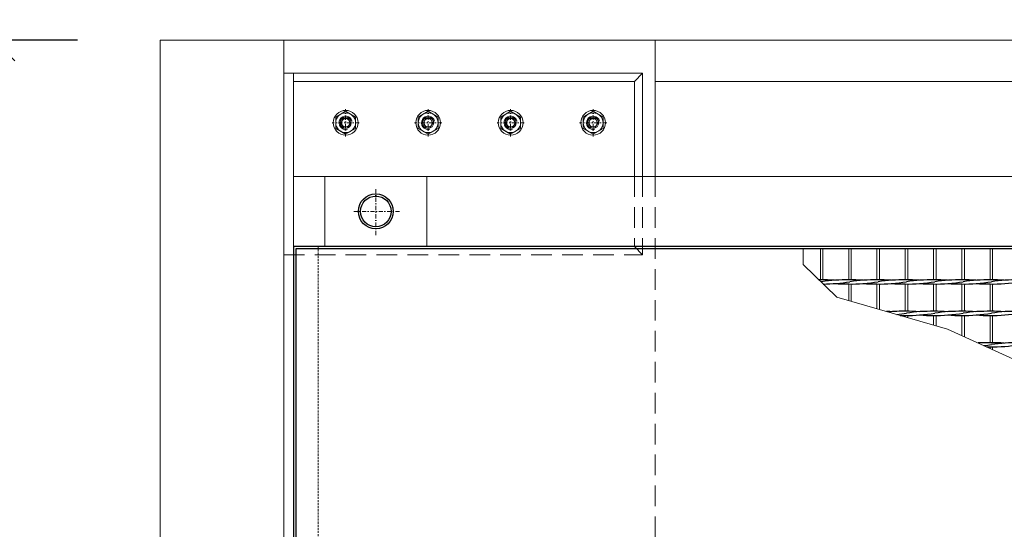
# Model space of a CAD drawing. Header units: millimetres. Extents: x -6178 to 18141, y -8419 to 8560.
# Tile 9 of 256: x -5316 to -4123, y -1848 to -1230. Entities that reach past the tile are written whole.
import ezdxf

# ---------------------------------------------------------------- set-up
doc = ezdxf.new("R2010")
doc.units = ezdxf.units.MM
doc.linetypes.add('DASHDOT', pattern=[1, 0.5, -0.25, 0, -0.25])
doc.linetypes.add('HIDDEN', pattern=[0.375, 0.25, -0.125])
for name, color, linetype, lineweight in [('Bemaßung', 7, 'Continuous', 9), ('Betonfundamente', 7, 'Continuous', 18), ('Geländer', 7, 'Continuous', 25), ('Mutter M16', 7, 'Continuous', 9), ('Pflaster-Gehweg', 7, 'Continuous', 15), ('Stufen&Podest', 7, 'Continuous', 9), ('Tragegurt', 7, 'Continuous', 20)]:
    doc.layers.add(name, color=color, linetype=linetype, lineweight=lineweight)
doc.layers.add('POL_Bema', color=7, linetype='Continuous')
doc.dimstyles.new('DIN', dxfattribs={"dimtxt": 2.5, "dimasz": 2.5, "dimexe": 1.25, "dimexo": 0.625, "dimtad": 1, "dimtih": 1, "dimdec": 4, "dimdsep": 46, "dimlunit": 6, "dimtxsty": 'Standard', "dimcen": 2.5, "dimadec": 0, "dimazin": 0, "dimtfac": 1, "dimtdec": 4, "dimtmove": 0, "dimatfit": 3, "dimfxl": 0, "dimtvp": 1, "dimtolj": 1, "dimtzin": 0, "dimarcsym": 0})

# ---------------------------------------------------------------- blocks, each defined once
blk = doc.blocks.new('_Oblique')
at = {"layer": 'POL_Bema', "color": 0, "lineweight": -2}
blk.add_line((-0.5, -0.5), (0.5, 0.5), dxfattribs=at)
blk = doc.blocks.new('*D34')
at = {"layer": 'Bemaßung', "color": 0, "lineweight": -2}
for p, q in [((-5246.2, -1255.4), (-5397.4, -1255.4)), ((-5347.4, -2755.4), (-5347.4, -1255.4)), ((-5246.2, -2755.4), (-5397.4, -2755.4))]:
    blk.add_line(p, q, dxfattribs=at)
at = {"layer": 'DEFPOINTS', "color": 0}
for p in [(-5347.4, -1255.4), (-5146.2, -1255.4), (-5146.2, -2755.4)]:
    blk.add_point(p, dxfattribs=at)
at = {"layer": 'Bemaßung', "color": 0, "lineweight": -2, "xscale": 50, "yscale": 50, "zscale": 50}
for p, rotation in [((-5347.4, -1255.4), 90), ((-5347.4, -2755.4), 270)]:
    blk.add_blockref('_Oblique', p, dxfattribs=dict(at, rotation=rotation))
at = {"layer": 'Bemaßung', "color": 0, "insert": (-5447.4, -2005.4), "char_height": 100, "attachment_point": 5, "rotation": 90}
blk.add_mtext('\\A1;1.50', dxfattribs=at)

msp = doc.modelspace()

# ---------------------------------------------------------------- linework, layer by layer
at = {"layer": 'Betonfundamente'}
for p, q in [((-4546.19553, -1255.40053), (-5146.19553, -1255.40053)), ((-5146.19553, -2755.40053), (-5146.19553, -1255.40053)), ((-4996.19553, -2755.40053), (-4996.19553, -1255.40053)), ((-4546.19553, -1420.40053), (-4546.19553, -1255.40053))]:
    msp.add_line(p, q, dxfattribs=at)
at = {"layer": 'Betonfundamente', "linetype": 'HIDDEN', "lineweight": 18, "ltscale": 100}
msp.add_line((-4546.19553, -1420.40053), (-4546.19553, -2590.40053), dxfattribs=at)
at = {"layer": 'Geländer', "lineweight": 9}
for p, q in [((-4946.61948, -1420.40053), (-4946.61948, -1505.40053)), ((-4822.61948, -1420.40053), (-4822.61948, -1505.40053))]:
    msp.add_line(p, q, dxfattribs=at)
at = {"layer": 'Geländer', "linetype": 'DASHDOT', "lineweight": 9, "ltscale": 10}
for p, q in [((-4884.61948, -1491.55799), (-4884.61948, -1434.24307)), ((-4855.96202, -1462.90053), (-4913.27694, -1462.90053))]:
    msp.add_line(p, q, dxfattribs=at)
at = {"layer": 'Geländer'}
for radius in [21.2, 18.6]:
    msp.add_circle((-4884.61948, -1462.90053), radius, dxfattribs=at)
at = {"layer": 'Mutter M16', "linetype": 'Continuous'}
for p, q in [((-4933.19553, -1348.47233), (-4921.19553, -1341.54413)), ((-4933.19553, -1362.32874), (-4933.19553, -1348.47233)), ((-4921.19553, -1341.54413), (-4909.19553, -1348.47233)), ((-4909.19553, -1348.47233), (-4909.19553, -1362.32874)), ((-4833.19553, -1348.47233), (-4821.19553, -1341.54413)), ((-4833.19553, -1362.32874), (-4833.19553, -1348.47233)), ((-4821.19553, -1341.54413), (-4809.19553, -1348.47233)), ((-4809.19553, -1348.47233), (-4809.19553, -1362.32874)), ((-4733.19553, -1348.47233), (-4721.19553, -1341.54413)), ((-4733.19553, -1362.32874), (-4733.19553, -1348.47233)), ((-4721.19553, -1341.54413), (-4709.19553, -1348.47233)), ((-4709.19553, -1348.47233), (-4709.19553, -1362.32874)), ((-4633.19553, -1348.47233), (-4621.19553, -1341.54413)), ((-4633.19553, -1362.32874), (-4633.19553, -1348.47233)), ((-4621.19553, -1341.54413), (-4609.19553, -1348.47233)), ((-4609.19553, -1348.47233), (-4609.19553, -1362.32874)), ((-4924.09553, -1350.37759), (-4926.99553, -1355.40053)), ((-4926.99553, -1355.40053), (-4924.09553, -1360.42348)), ((-4918.29553, -1350.37759), (-4924.09553, -1350.37759)), ((-4924.09553, -1360.42348), (-4918.29553, -1360.42348)), ((-4915.39553, -1355.40053), (-4918.29553, -1350.37759)), ((-4918.29553, -1360.42348), (-4915.39553, -1355.40053)), ((-4824.09553, -1350.37759), (-4826.99553, -1355.40053)), ((-4826.99553, -1355.40053), (-4824.09553, -1360.42348)), ((-4818.29553, -1350.37759), (-4824.09553, -1350.37759)), ((-4824.09553, -1360.42348), (-4818.29553, -1360.42348)), ((-4815.39553, -1355.40053), (-4818.29553, -1350.37759)), ((-4818.29553, -1360.42348), (-4815.39553, -1355.40053)), ((-4724.09553, -1350.37759), (-4726.99553, -1355.40053)), ((-4726.99553, -1355.40053), (-4724.09553, -1360.42348)), ((-4718.29553, -1350.37759), (-4724.09553, -1350.37759)), ((-4724.09553, -1360.42348), (-4718.29553, -1360.42348)), ((-4715.39553, -1355.40053), (-4718.29553, -1350.37759)), ((-4718.29553, -1360.42348), (-4715.39553, -1355.40053)), ((-4624.09553, -1350.37759), (-4626.99553, -1355.40053)), ((-4626.99553, -1355.40053), (-4624.09553, -1360.42348)), ((-4618.29553, -1350.37759), (-4624.09553, -1350.37759)), ((-4624.09553, -1360.42348), (-4618.29553, -1360.42348)), ((-4615.39553, -1355.40053), (-4618.29553, -1350.37759)), ((-4618.29553, -1360.42348), (-4615.39553, -1355.40053)), ((-4921.19553, -1369.25694), (-4933.19553, -1362.32874)), ((-4909.19553, -1362.32874), (-4921.19553, -1369.25694)), ((-4821.19553, -1369.25694), (-4833.19553, -1362.32874)), ((-4809.19553, -1362.32874), (-4821.19553, -1369.25694)), ((-4721.19553, -1369.25694), (-4733.19553, -1362.32874)), ((-4709.19553, -1362.32874), (-4721.19553, -1369.25694)), ((-4621.19553, -1369.25694), (-4633.19553, -1362.32874)), ((-4609.19553, -1362.32874), (-4621.19553, -1369.25694))]:
    msp.add_line(p, q, dxfattribs=at)
at = {"layer": 'Mutter M16', "linetype": 'DASHDOT', "ltscale": 10}
for p, q in [((-4921.19553, -1371.90053), (-4921.19553, -1338.90053)), ((-4821.19553, -1371.90053), (-4821.19553, -1338.90053)), ((-4721.19553, -1371.90053), (-4721.19553, -1338.90053)), ((-4621.19553, -1371.90053), (-4621.19553, -1338.90053)), ((-4904.69553, -1355.40053), (-4937.69553, -1355.40053)), ((-4804.69553, -1355.40053), (-4837.69553, -1355.40053)), ((-4704.69553, -1355.40053), (-4737.69553, -1355.40053)), ((-4604.69553, -1355.40053), (-4637.69553, -1355.40053))]:
    msp.add_line(p, q, dxfattribs=at)
at = {"layer": 'Mutter M16', "linetype": 'Continuous'}
for centre, radius in [((-4921.19553, -1355.40053), 15), ((-4921.19553, -1355.40053), 12), ((-4921.19553, -1355.40053), 6.77315), ((-4821.19553, -1355.40053), 15), ((-4821.19553, -1355.40053), 12), ((-4821.19553, -1355.40053), 6.77315), ((-4721.19553, -1355.40053), 15), ((-4721.19553, -1355.40053), 12), ((-4721.19553, -1355.40053), 6.77315), ((-4621.19553, -1355.40053), 15), ((-4621.19553, -1355.40053), 12), ((-4621.19553, -1355.40053), 6.77315), ((-4921.19553, -1355.40053), 5.02295), ((-4821.19553, -1355.40053), 5.02295), ((-4721.19553, -1355.40053), 5.02295), ((-4621.19553, -1355.40053), 5.02295)]:
    msp.add_circle(centre, radius, dxfattribs=at)
for centre in [(-4921.19553, -1355.40053), (-4821.19553, -1355.40053), (-4721.19553, -1355.40053), (-4621.19553, -1355.40053)]:
    msp.add_arc(centre, 8, 14.99999999, 285.00000002, dxfattribs=at)
at = {"layer": 'Pflaster-Gehweg'}
for p, q in [((2004.38052, -1255.40053), (-4546.19553, -1255.40053)), ((2004.38052, -1305.40053), (-4546.19553, -1305.40053))]:
    msp.add_line(p, q, dxfattribs=at)
at = {"layer": 'Stufen&Podest', "lineweight": 30}
for p, q in [((375.89286, -1505.40053), (-4984.61948, -1505.40053)), ((-4984.61948, -1505.40053), (-4984.61948, -2505.40053)), ((-2120.61948, -1508.40053), (-4981.61948, -1508.40053)), ((-4981.61948, -1508.40053), (-4981.61948, -2502.40053))]:
    msp.add_line(p, q, dxfattribs=at)
at = {"layer": 'Stufen&Podest', "linetype": 'HIDDEN', "lineweight": 9, "ltscale": 10}
msp.add_line((-4954.61948, -1505.40053), (-4954.61948, -2505.40053), dxfattribs=at)
at = {"layer": 'Stufen&Podest'}
for p, q in [((-4345.71948, -1508.40053), (-4345.71948, -1545.9469)), ((-4342.71948, -1508.40053), (-4342.71948, -1545.93517)), ((-4242.81948, -1508.40053), (-4242.81948, -1545.9469)), ((-4239.81948, -1508.40053), (-4239.81948, -1545.93517)), ((-4208.51948, -1508.40053), (-4208.51948, -1545.9469)), ((-4205.51948, -1508.40053), (-4205.51948, -1545.93517)), ((-4242.81948, -1550.9469), (-4242.81948, -1584.0469)), ((-4239.81948, -1550.95862), (-4239.81948, -1584.03517)), ((-4208.51948, -1550.9469), (-4208.51948, -1584.0469)), ((-4205.51948, -1550.95862), (-4205.51948, -1584.03517)), ((-4242.81948, -1589.0469), (-4242.81948, -1590.81267)), ((-4239.81948, -1589.05862), (-4239.81948, -1591.6783)), ((-4208.51948, -1589.0469), (-4208.51948, -1600.70967)), ((-4205.51948, -1589.05862), (-4205.51948, -1601.5753))]:
    msp.add_line(p, q, dxfattribs=at)
at = {"layer": 'Stufen&Podest', "lineweight": 20}
for p, q in [((-4311.41948, -1508.40053), (-4311.41948, -1545.9469)), ((-4308.41948, -1508.40053), (-4308.41948, -1545.93517)), ((-4277.11948, -1508.40053), (-4277.11948, -1545.9469)), ((-4274.11948, -1508.40053), (-4274.11948, -1545.93517)), ((-4174.21948, -1508.40053), (-4174.21948, -1545.9469)), ((-4171.21948, -1508.40053), (-4171.21948, -1545.93517)), ((-4139.91948, -1508.40053), (-4139.91948, -1545.9469)), ((-4136.91948, -1508.40053), (-4136.91948, -1545.93517)), ((-4311.41948, -1550.9469), (-4311.41948, -1571.01866)), ((-4308.41948, -1550.95862), (-4308.41948, -1571.88429)), ((-4277.11948, -1550.9469), (-4277.11948, -1580.91567)), ((-4274.11948, -1550.95862), (-4274.11948, -1581.78129)), ((-4174.21948, -1550.9469), (-4174.21948, -1584.0469)), ((-4171.21948, -1550.95862), (-4171.21948, -1584.03517)), ((-4139.91948, -1550.9469), (-4139.91948, -1584.0469)), ((-4136.91948, -1550.95862), (-4136.91948, -1584.03517)), ((-4174.21948, -1589.0469), (-4174.21948, -1613.49949)), ((-4171.21948, -1589.05862), (-4171.21948, -1614.86496)), ((-4139.91948, -1589.0469), (-4139.91948, -1622.1469)), ((-4136.91948, -1589.05862), (-4136.91948, -1622.13517)), ((-4139.91948, -1627.1469), (-4139.91948, -1629.11137)), ((-4136.91948, -1627.15862), (-4136.91948, -1630.47684))]:
    msp.add_line(p, q, dxfattribs=at)
at = {"layer": 'Stufen&Podest'}
msp.add_lwpolyline([(-2802.21948, -1508.40053), (-2822.12668, -1640.87481), (-2884.87451, -1757.65994), (-2989.81488, -1796.58831), (-3057.97203, -1874.44507), (-3131.2815, -1954.81194), (-3264.29358, -2022.58916), (-3372.24263, -2056.24439), (-3466.3644, -2030.29214), (-3543.17642, -1983.79436), (-3608.08798, -1944.86599), (-3680.80562, -1902.88244), (-3759.61948, -1872.2969), (-3917.19693, -1756.65993), (-4022.70706, -1682.46139), (-4191.58185, -1605.5969), (-4325.96134, -1566.82272), (-4366.68238, -1527.16785), (-4366.68238, -1508.40053)], dxfattribs=at)
at = {"layer": 'Stufen&Podest', "lineweight": 30}
for centre, start, end in [((-4348.02048, -1750.91343), 89.2108945, 89.83295784), ((-4343.41848, -1750.92516), 85.86862891, 90.49720181), ((-4377.71848, -1345.96863), 279.19651645, 279.41143824), ((-4313.72048, -1750.91343), 89.21089473, 98.55019958), ((-4343.41848, -1345.96863), 270.32543848, 279.41143824), ((-4313.72048, -1345.95691), 265.86862909, 270.64315173), ((-4309.11848, -1345.96863), 269.21089474, 279.41143824), ((-4309.11848, -1750.92516), 85.86862885, 90.49720197), ((-4279.42048, -1750.91343), 89.21089472, 98.55019958), ((-4279.42048, -1345.95691), 265.86862907, 270.64315173), ((-4274.81848, -1345.96863), 269.21089483, 279.41143824), ((-4274.81848, -1750.92516), 85.86862888, 90.49720201), ((-4245.12048, -1750.91343), 89.21089462, 98.55019958), ((-4245.12048, -1345.95691), 265.86862913, 270.64315173), ((-4240.51848, -1345.96863), 269.21089495, 279.41143824), ((-4240.51848, -1750.92516), 85.8686289, 90.49720198), ((-4210.82048, -1750.91343), 89.2108945, 98.55019958), ((-4210.82048, -1345.95691), 265.86862909, 270.64315173), ((-4206.21848, -1345.96863), 269.21089474, 279.41143824), ((-4206.21848, -1750.92516), 85.86862891, 90.49720181), ((-4176.52048, -1750.91343), 89.21089473, 98.55019958), ((-4176.52048, -1345.95691), 265.86862909, 270.64315173), ((-4171.91848, -1345.96863), 269.21089474, 279.41143824), ((-4171.91848, -1750.92516), 85.86862885, 90.49720197), ((-4142.22048, -1750.91343), 89.21089472, 98.55019958), ((-4142.22048, -1345.95691), 265.86862907, 270.64315173), ((-4137.61848, -1345.96863), 269.21089483, 279.41143824), ((-4137.61848, -1750.92516), 85.86862888, 90.49720201), ((-4107.92048, -1750.91343), 89.21089462, 98.55019958), ((-4274.81848, -1789.02516), 85.86862888, 87.42041934), ((-4245.12048, -1789.01343), 89.21089462, 95.14226294), ((-4274.81848, -1384.06863), 276.12427174, 279.41143824), ((-4240.51848, -1384.06863), 269.21089495, 279.41143824), ((-4240.51848, -1789.02516), 85.8686289, 90.49720198), ((-4210.82048, -1789.01343), 89.2108945, 98.55019958), ((-4206.21848, -1384.06863), 269.21089474, 279.41143824), ((-4206.21848, -1789.02516), 85.86862891, 90.49720181), ((-4176.52048, -1789.01343), 89.21089473, 98.55019958), ((-4171.91848, -1384.06863), 269.21089474, 279.41143824), ((-4171.91848, -1789.02516), 85.86862885, 90.49720197), ((-4142.22048, -1789.01343), 89.21089472, 98.55019958), ((-4137.61848, -1384.06863), 269.21089483, 279.41143824), ((-4137.61848, -1789.02516), 85.86862888, 90.49720201), ((-4107.92048, -1789.01343), 89.21089462, 98.55019958), ((-4245.12048, -1384.05691), 268.89696818, 270.64315173), ((-4210.82048, -1384.05691), 265.86862909, 270.64315173), ((-4176.52048, -1384.05691), 265.86862909, 270.64315173), ((-4142.22048, -1384.05691), 265.86862907, 270.64315173), ((-4142.22048, -1827.11343), 89.21089472, 93.42583895), ((-4137.61848, -1827.12516), 85.86862888, 90.49720201), ((-4107.92048, -1827.11343), 89.21089462, 98.55019958), ((-4171.91848, -1422.16863), 276.86048469, 279.41143824), ((-4142.22048, -1422.15691), 269.43131229, 270.64315173), ((-4137.61848, -1422.16863), 269.21089483, 279.41143824)]:
    msp.add_arc(centre, 204.99118, start, end, dxfattribs=at)
at = {"layer": 'Tragegurt'}
for p, q in [((-4996.19553, -1295.40053), (-4561.19553, -1295.40053)), ((-4984.61948, -1305.40053), (-4984.61948, -1295.40053)), ((-4571.19553, -1305.40053), (-4561.19553, -1295.40053)), ((-4561.19553, -1420.40053), (-4561.19553, -1295.40053)), ((-4571.19553, -1305.40053), (-4984.61948, -1305.40053)), ((-4984.61948, -1305.40053), (-4984.61948, -1420.40053)), ((-4571.19553, -1305.40053), (-4571.19553, -1420.40053)), ((328.70793, -1420.40053), (-4984.61948, -1420.40053)), ((-4984.61948, -1420.40053), (-4984.61948, -1505.40053)), ((375.89286, -1505.40053), (-4984.61948, -1505.40053))]:
    msp.add_line(p, q, dxfattribs=at)
at = {"layer": 'Tragegurt', "linetype": 'HIDDEN', "lineweight": 9, "ltscale": 100}
for p, q in [((-4984.61948, -1505.40053), (-4984.61948, -1420.40053)), ((-4571.19553, -1420.40053), (-4571.19553, -1505.40053)), ((-4561.19553, -1420.40053), (-4561.19553, -1515.40053)), ((-4996.19553, -1515.40053), (-4561.19553, -1515.40053)), ((-4984.61948, -1515.40053), (-4984.61948, -1505.40053)), ((-4571.19553, -1505.40053), (-4561.19553, -1515.40053))]:
    msp.add_line(p, q, dxfattribs=at)

# ---------------------------------------------------------------- dimensions: what is measured, and where the dimension line sits
at = {"layer": 'Bemaßung'}
dim = msp.add_linear_dim(base=(-5347.4028, -1255.40053), p1=(-5146.19553, -2755.40053), p2=(-5146.19553, -1255.40053), angle=90, text='1.50', dimstyle='DIN', override={"dimscale": 100, "dimtxt": 1, "dimasz": 0.5, "dimexe": 0.5, "dimexo": 1, "dimgap": 0.5, "dimtih": 0, "dimdec": 2, "dimblk1": 'Oblique', "dimblk2": 'Oblique', "dimsah": 1, "dimtmove": 2}, dxfattribs=at)
dim.commit()
dim.dimension.update_dxf_attribs({"geometry": '*D34', "text_midpoint": (-5447.4028, -2005.40053)})

doc.saveas('drawing.dxf')
